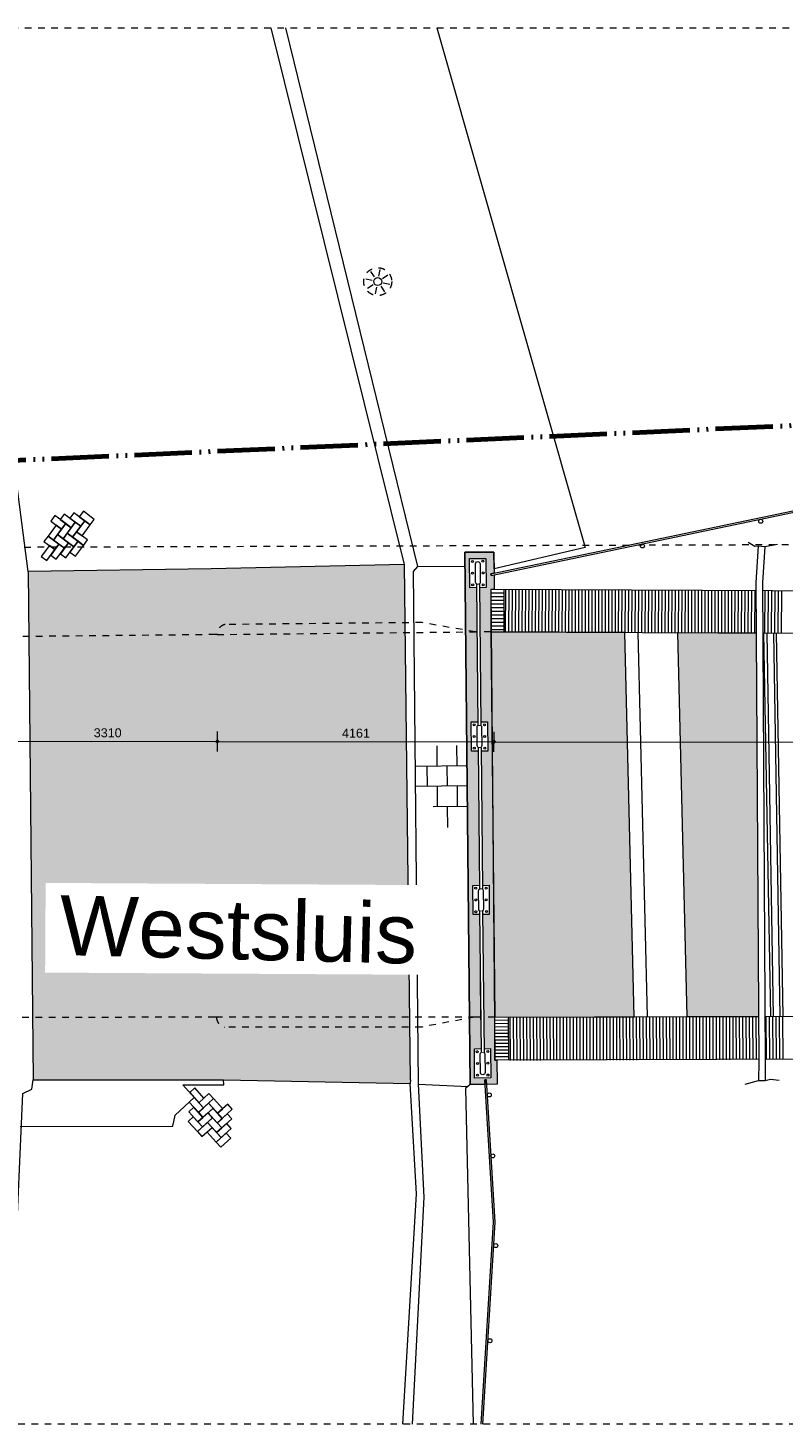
# Model space of a CAD drawing. Extents: x -251883 to 250656, y 0 to 491369.
# Tile 10 of 38: x -4552 to 6808, y 116485 to 137485. Entities that reach past the tile are written whole.
import ezdxf

# ---------------------------------------------------------------- set-up
doc = ezdxf.new("R2010")
doc.units = 0
doc.header["$MEASUREMENT"] = 0
doc.linetypes.add('DASHED', pattern=[200, 100, -100])
doc.linetypes.add('DIVIDE', pattern=[1250, 862.5, -112.5, 25, -112.5, 25, -112.5])
doc.layers.add('A-0019-AFDEKVLAK', color=1, linetype='Continuous')
doc.layers.add('A-1130-TXT+MT-BE', color=1, linetype='Continuous')
doc.dimstyles.new('@D00GM', dxfattribs={"dimtxt": 135, "dimasz": 1, "dimexe": 0.18, "dimexo": 0.0625, "dimgap": 13.5, "dimtad": 1, "dimdec": 0, "dimzin": 0, "dimdsep": 46, "dimtxsty": 'Standard', "dimblk": '^SD00____100_245', "dimcen": 0.09, "dimse1": 1, "dimse2": 1, "dimclrd": 1, "dimadec": 0, "dimazin": 0, "dimtfac": 1, "dimtdec": 4, "dimtmove": 0, "dimatfit": 3, "dimfxl": 0, "dimtolj": 1, "dimtzin": 0, "dimlwd": 13, "dimarcsym": 0})

# ---------------------------------------------------------------- blocks, each defined once
blk = doc.blocks.new('*D')
at = {"layer": 'A-1130-TXT+MT-BE', "color": 7, "linetype": 'Continuous', "lineweight": 18}
for points in [[(-131885, 56498), (-131908, 56475), (-131885, 56452), (-131862, 56475)], [(-122435, 56487), (-122458, 56464), (-122435, 56441), (-122412, 56464)], [(-122435, 56487), (-122458, 56464), (-122435, 56441), (-122412, 56464)], [(-118274, 56482), (-118297, 56459), (-118274, 56436), (-118251, 56459)], [(-118274, 56482), (-118297, 56459), (-118274, 56436), (-118251, 56459)], [(-114964, 56478), (-114987, 56455), (-114964, 56432), (-114941, 56455)], [(114964, -56478), (114987, -56455), (114964, -56432), (114941, -56455)], [(118274, -56482), (118297, -56459), (118274, -56436), (118251, -56459)], [(118274, -56482), (118297, -56459), (118274, -56436), (118251, -56459)], [(122435, -56487), (122458, -56464), (122435, -56441), (122412, -56464)], [(122435, -56487), (122458, -56464), (122435, -56441), (122412, -56464)], [(131885, -56498), (131908, -56475), (131885, -56452), (131862, -56475)]]:
    blk.add_lwpolyline(points, close=True, dxfattribs=at)
at = {"layer": 'A-1130-TXT+MT-BE', "color": 1, "linetype": 'Continuous', "lineweight": 13}
for points in [[(-131885, 56625), (-131885, 56325)], [(-122434, 56614), (-122435, 56314)], [(-122434, 56614), (-122435, 56314)], [(-118274, 56609), (-118274, 56309)], [(-118274, 56609), (-118274, 56309)], [(-114964, 56605), (-114964, 56305)], [(-122435, 56464), (-131885, 56475)], [(-118274, 56459), (-122435, 56464)], [(-114964, 56455), (-118274, 56459)], [(114964, -56605), (114964, -56305)], [(114964, -56455), (118274, -56459)], [(118274, -56609), (118274, -56309)], [(118274, -56609), (118274, -56309)], [(118274, -56459), (122435, -56464)], [(122434, -56614), (122435, -56314)], [(122434, -56614), (122435, -56314)], [(122435, -56464), (131885, -56475)], [(131885, -56625), (131885, -56325)]]:
    blk.add_lwpolyline(points, dxfattribs=at)
at = {"layer": 'A-1130-TXT+MT-BE', "color": 7, "linetype": 'Continuous', "char_height": 135, "attachment_point": 7, "rotation": 359.9307, "line_spacing_factor": 0.933333}
for s, insert in [('{\\fArial|b0|i0|c12|p0;9451}', (-127366, 56562)), ('{\\fArial|b0|i0|c12|p0;4161}', (-120560, 56554)), ('{\\fArial|b0|i0|c12|p0;3310}', (-116825, 56550)), ('{\\fArial|b0|i0|c12|p0;3310}', (116413, -56399)), ('{\\fArial|b0|i0|c12|p0;4161}', (120148, -56404)), ('{\\fArial|b0|i0|c12|p0;9451}', (126954, -56412))]:
    blk.add_mtext(s, dxfattribs=dict(at, insert=insert))
blk = doc.blocks.new('^SD00____100_245')
at = {"layer": 'A-1130-TXT+MT-BE', "color": 7, "linetype": 'Continuous', "lineweight": 18}
blk.add_lwpolyline([(0, -23), (23, 0), (0, 23), (-23, 0)], close=True, dxfattribs=at)
at = {"layer": 'A-1130-TXT+MT-BE', "color": 1, "linetype": 'Continuous', "lineweight": 13}
blk.add_lwpolyline([(0, -150), (0, 150)], dxfattribs=at)
blk = doc.blocks.new('M-BESTAAND_245')
at = {"linetype": 'Continuous', "lineweight": 5}
for color, points in [(254, [(122433.4, -53611.1), (122436.8, -53931.3), (122389, -53941.3), (122390, -53964.4), (122436.8, -53954.6), (122439, -54172.8), (122388.2, -54172.5), (122447.4, -61255.3), (122477.8, -61255.2), (122481.5, -61616.2), (122323.4, -61617.8), (122319.2, -61550.8), (122294.3, -61549.3), (122298.5, -61616.8), (122078.4, -61620.3), (121998.1, -53615.4)]), (111, [(122384.8, -54811.1), (124404, -54823.7), (124544.1, -60603.8), (122445.1, -60605.4)]), (111, [(126438.8, -54829.9), (126462.3, -60595), (125335.8, -60598.9), (125195.9, -54824.3)])]:
    blk.add_hatch(color=color, dxfattribs=at).paths.add_polyline_path(points, flags=0)
h = blk.add_hatch(dxfattribs=at)
h.set_pattern_fill('asfalt01', color=251, style=0, pattern_type=0)
h.set_pattern_definition([(33.59901, (11, 95), (1689.81238, 1262.99988), [25.0046, -1496.5617]), (153.51384, (153.4, 62.89), (1267.35925, -841.99994), [25.0009, -918.984]), (270, (78.4, 162.9), (422.4531, -8e-14), [25, -396]), (68.13043, (253.4, 162.89), (-2112.26538, -5051.99951), [24.9989, -2243.2365]), (153.51384, (353.4, 87.89), (1267.35925, -841.99994), [25.0006, -918.9844]), (44.9013, (278.4, 12.9), (-422.4531, 4e-05), [25.0104, -571.402]), (153.51384, (53.4, 287.89), (1267.35925, -841.99994), [25.0077, -918.9773]), (44.9013, (178.4, 262.9), (-422.4531, 4e-05), [25.0059, -571.4064]), (315.0987, (378.4, 237.9), (422.4531, 4e-05), [25.0092, -571.4032]), (236.21875, (278.4, 337.89), (-1267.35925, -2105), [24.9924, -1494.5588]), (44.9013, (403.4, 362.9), (-3e-05, 421), [24.9854, -571.427]), (146.40099, (128.4, 387.89), (1689.81238, -1262.99988), [25.0005, -1496.5657]), (13.98986, (31, 399), (6336.796875, 1684), [30.0845, -1711.3824]), (326.40099, (180, 407), (2112.26562, -1262.99988), [20.0037, -1501.5625]), (123.78125, (333, 408), (1267.35925, -2105), [16.3977, -1503.1535]), (56.21875, (136, 240), (-1267.35925, -1683.99988), [21.0977, -1498.4534]), (146.40099, (242, 69), (1689.81238, -1262.99988), [30.6188, -1490.9474]), (135.0987, (85, 29), (-3e-05, -421), [22.6668, -573.7455]), (123.78125, (319, 275), (1267.35925, -2105), [13.5997, -1505.9514]), (90, (350.88, 315), (-422.4531, 3e-14), [25, -396]), (0, (55, 253), (0, 421), [10, -412.4531]), (224.9013, (144, 345), (-422.45316, -842.00006), [13.4561, -582.9562]), (303.78125, (338, 184), (1267.35925, -1683.99988), [16.6443, -1502.9069]), (0, (360, 27), (0, 421), [10, -412.4531])])
h.paths.add_polyline_path([(115426.7, -53905.3), (115503.7, -61551.5), (118363.4, -61547.3), (121171.4, -61602.5), (121177.4, -61551.1), (121092.9, -53863), (121089.8, -53800.5), (118180.9, -53864.8)], flags=0)
at = {"color": 7, "linetype": 'DASHED', "lineweight": 0}
blk.add_lwpolyline([(94775, -66727.6), (94775, -45727.6), (145175, -45727.6), (145175, -66727.6)], close=True, dxfattribs=at)
at = {"color": 1, "linetype": 'DIVIDE', "lineweight": 70}
blk.add_lwpolyline([(136283.1, -66727.6), (136016.1, -65395.3), (136688.1, -65207), (134123.3, -51385.7), (115209.6, -52233.2), (106591, -45727.6)], dxfattribs=at)
at = {"color": 11, "linetype": 'Continuous', "lineweight": 9}
for points in [[(115426.7, -53905.3), (114365.1, -45727.6)], [(121177.4, -61551.1), (121089.8, -53800.5), (119081.1, -45727.6)], [(121573.6, -45727.6), (123807.3, -53544.1), (122435.9, -53862.4), (122433.4, -53611.1), (121998.1, -53615.4), (122078.4, -61620.3), (122005.8, -61677.8), (122121.9, -66727.6)], [(121089.8, -53800.5), (118180.9, -53864.8), (115426.7, -53905.3)], [(115426.7, -53905.3), (115503.7, -61551.5)], [(115230.1, -64372.9), (115346.2, -61757.1), (115481.7, -61690.6), (115503.7, -61551.5), (118363.4, -61547.3), (121171.4, -61602.5)], [(121063.5, -66727.6), (121268.2, -63266), (121171.4, -61602.5)], [(121177.4, -61551.1), (121171.4, -61602.5)]]:
    blk.add_lwpolyline(points, dxfattribs=at)
at = {"color": 8, "linetype": 'Continuous', "lineweight": 5}
for points in [[(121206.2, -66727.6), (121383.8, -63316.2), (121300.9, -61614.2), (121224.3, -53902.6), (121290.7, -53830.7), (119303.8, -45727.6)], [(120602.2, -49526.7), (120504.1, -49506.9)], [(120638.5, -49472.8), (120583.1, -49389.5)], [(120702.3, -49460.2), (120722.1, -49362.2)], [(120756.3, -49496.6), (120839.6, -49441.2)], [(120614.7, -49590.6), (120531.4, -49645.9)], [(120668.7, -49626.9), (120648.9, -49725)], [(120732.5, -49614.4), (120787.8, -49697.7)], [(120768.8, -49560.4), (120866.9, -49580.2)], [(122585.1, -54812), (122588.2, -54173.5)], [(122609.8, -54812.6), (122612.9, -54174.1)], [(122659.8, -54812.9), (122662.9, -54174.4)], [(122709.9, -54813.1), (122712.9, -54174.6)], [(122759.9, -54813.3), (122762.9, -54174.8)], [(122809.8, -54813.6), (122812.9, -54175.1)], [(122859.9, -54813.8), (122862.9, -54175.3)], [(122909.8, -54814.1), (122912.9, -54175.6)], [(122959.9, -54814.3), (122962.9, -54175.8)], [(123009.9, -54814.6), (123012.9, -54176.1)], [(123059.8, -54814.8), (123062.9, -54176.3)], [(123109.8, -54815.1), (123112.9, -54176.5)], [(123159.8, -54815.3), (123162.9, -54176.8)], [(123209.8, -54815.5), (123212.9, -54177)], [(123259.8, -54815.8), (123262.9, -54177.3)], [(123309.8, -54816), (123312.9, -54177.5)], [(123359.8, -54816.3), (123362.9, -54177.8)], [(123409.9, -54816.5), (123412.9, -54178)], [(123459.8, -54816.8), (123462.9, -54178.2)], [(123509.8, -54817), (123512.9, -54178.5)], [(123559.8, -54817.2), (123562.9, -54178.7)], [(123609.8, -54817.5), (123612.9, -54179)], [(123659.9, -54817.7), (123662.9, -54179.2)], [(123709.8, -54818), (123712.9, -54179.5)], [(123759.8, -54818.2), (123762.9, -54179.7)], [(123809.9, -54818.5), (123812.9, -54180)], [(122387, -54388.7), (122587, -54389.7)], [(122387.4, -54333.3), (122587.3, -54334.3)], [(122387.6, -54277.9), (122587.6, -54278.9)], [(123859.8, -54818.7), (123862.9, -54180.2)], [(123909.8, -54818.9), (123912.9, -54180.4)], [(123959.8, -54819.2), (123962.9, -54180.7)], [(124009.8, -54819.4), (124012.9, -54180.9)], [(124059.9, -54819.7), (124062.9, -54181.2)], [(124109.8, -54819.9), (124112.9, -54181.4)], [(124159.8, -54820.2), (124162.9, -54181.7)], [(124209.8, -54820.4), (124212.9, -54181.9)], [(124259.8, -54820.7), (124262.9, -54182.1)], [(124309.9, -54820.9), (124312.9, -54182.4)], [(124359.8, -54821.1), (124362.9, -54182.6)], [(124409.8, -54821.4), (124412.9, -54182.9)], [(124459.8, -54821.6), (124462.9, -54183.1)], [(124509.8, -54821.9), (124512.9, -54183.4)], [(124559.9, -54822.1), (124562.9, -54183.6)], [(124609.8, -54822.4), (124612.9, -54183.8)], [(124659.8, -54822.6), (124662.9, -54184.1)], [(124709.8, -54822.8), (124712.9, -54184.3)], [(124759.9, -54823.1), (124762.9, -54184.6)], [(124809.9, -54823.3), (124812.9, -54184.8)], [(124859.8, -54823.6), (124862.9, -54185.1)], [(124909.8, -54823.8), (124912.9, -54185.3)], [(124959.8, -54824.1), (124962.9, -54185.6)], [(125009.9, -54823.5), (125012.9, -54185.8)], [(125059.9, -54823.7), (125062.9, -54186)], [(125109.9, -54823.9), (125112.9, -54186.3)], [(125159.9, -54824.1), (125162.9, -54186.5)], [(125209.9, -54824.4), (125212.9, -54186.8)], [(125259.9, -54824.6), (125262.9, -54187)], [(125309.9, -54824.8), (125312.9, -54187.3)], [(125359.9, -54825), (125362.9, -54187.5)], [(125409.9, -54825.3), (125412.9, -54187.8)], [(125459.9, -54825.5), (125462.9, -54188)], [(125509.9, -54825.7), (125512.9, -54188.2)], [(125559.9, -54825.9), (125562.9, -54188.5)], [(125609.9, -54826.2), (125612.9, -54188.7)], [(125659.9, -54826.4), (125662.9, -54189)], [(125709.8, -54826.6), (125712.9, -54189.2)], [(125759.9, -54826.8), (125762.9, -54189.5)], [(125809.9, -54827.1), (125812.9, -54189.7)], [(125859.9, -54827.3), (125862.9, -54189.9)], [(125909.9, -54827.5), (125912.9, -54190.2)], [(125959.9, -54827.7), (125962.9, -54190.4)], [(126009.9, -54827.9), (126012.9, -54190.7)], [(126059.9, -54828.2), (126062.9, -54190.9)], [(126109.9, -54828.4), (126112.9, -54191.2)], [(126159.9, -54828.6), (126162.9, -54191.4)], [(126209.9, -54828.8), (126212.9, -54191.6)], [(126259.9, -54829.1), (126262.9, -54191.9)], [(126309.9, -54829.3), (126312.9, -54192.1)], [(126359.9, -54829.5), (126362.9, -54192.4)], [(126409.9, -54829.7), (126412.9, -54192.6)], [(126459.9, -54829.9), (126462.9, -54192.9)], [(126509.9, -54830.2), (126512.9, -54193.1)], [(126559.9, -54830.4), (126562.9, -54193.4)], [(126609.9, -54830.6), (126612.9, -54193.6)], [(126659.9, -54830.8), (126662.9, -54193.8)], [(126709.9, -54831.1), (126712.9, -54194.1)], [(126759.9, -54831.3), (126762.9, -54194.3)], [(122386.2, -54554.9), (122586.2, -54555.9)], [(122386.5, -54499.5), (122586.5, -54500.5)], [(122386.8, -54444.1), (122586.8, -54445.1)], [(122385, -54776.5), (122585, -54777.4)], [(122385.3, -54721.1), (122585.3, -54722.1)], [(122385.6, -54665.7), (122585.6, -54666.7)], [(122385.9, -54610.3), (122585.9, -54611.3)], [(122192.7, -54827.9), (122233.5, -60646.9)], [(121580.3, -56833.6), (121577.3, -56523.6)], [(121880.3, -56830.7), (121877.3, -56520.7)], [(122030.6, -56829.2), (121253.8, -56836.8)], [(121433.3, -57135.1), (121430.4, -56835.1)], [(121733.3, -57132.1), (121730.4, -56832.1)], [(122033.3, -57129.2), (121256.4, -57136.8)], [(121586.3, -57443.6), (121583.3, -57133.6)], [(121886.3, -57440.6), (121883.3, -57130.7)], [(122036.4, -57439.1), (121518.5, -57444.3)], [(121739.4, -57752.1), (121736.3, -57442.1)], [(122655.4, -60654.6), (122445.4, -60655.3)], [(122657.4, -61254.6), (122655.1, -60604.6)], [(122682.1, -61258.2), (122679.8, -60608.2)], [(122732.1, -61258), (122729.8, -60608)], [(122782.1, -61257.8), (122779.8, -60607.8)], [(122832.1, -61257.6), (122829.8, -60607.7)], [(122882.1, -61257.5), (122879.8, -60607.5)], [(122932.1, -61257.3), (122929.8, -60607.3)], [(122982.1, -61257.1), (122979.8, -60607.1)], [(123032.1, -61256.9), (123029.8, -60607)], [(123082.1, -61256.8), (123079.8, -60606.8)], [(123132.1, -61256.6), (123129.8, -60606.6)], [(123182.1, -61256.4), (123179.8, -60606.4)], [(123232.1, -61256.2), (123229.8, -60606.2)], [(123282.1, -61256.1), (123279.8, -60606.1)], [(123332.1, -61255.9), (123329.8, -60605.9)], [(123382.1, -61255.7), (123379.8, -60605.7)], [(123432.1, -61255.5), (123429.8, -60605.5)], [(123482.1, -61255.4), (123479.8, -60605.4)], [(123532.1, -61255.2), (123529.8, -60605.2)], [(123582.1, -61255), (123579.9, -60605)], [(123632.1, -61254.8), (123629.9, -60604.8)], [(123682.1, -61254.6), (123679.9, -60604.7)], [(123732.1, -61254.5), (123729.9, -60604.5)], [(123782.1, -61254.3), (123779.9, -60604.3)], [(123832.1, -61254.1), (123829.9, -60604.1)], [(123882.2, -61253.9), (123879.9, -60604)], [(123932.2, -61253.8), (123929.9, -60603.8)], [(123982.2, -61253.6), (123979.9, -60603.6)], [(124032.2, -61253.4), (124029.9, -60603.4)], [(124082.2, -61253.2), (124079.9, -60603.2)], [(124132.2, -61253.1), (124129.9, -60603.1)], [(124182.2, -61252.9), (124179.9, -60602.9)], [(124232.2, -61252.7), (124229.9, -60602.7)], [(124282.2, -61252.5), (124279.9, -60602.5)], [(124332.2, -61252.3), (124329.9, -60602.4)], [(124382.2, -61252.2), (124379.9, -60602.2)], [(124432.2, -61252), (124429.9, -60602)], [(124482.2, -61251.8), (124479.9, -60601.8)], [(124532.2, -61251.6), (124529.9, -60601.6)], [(124582.2, -61251.5), (124579.9, -60601.5)], [(124632.2, -61251.3), (124629.9, -60601.3)], [(124682.2, -61251.1), (124679.9, -60601.1)], [(124732.2, -61250.9), (124729.9, -60600.9)], [(124782.2, -61250.8), (124779.9, -60600.8)], [(124832.2, -61250.6), (124829.9, -60600.6)], [(124882.2, -61250.4), (124879.9, -60600.4)], [(124932.2, -61250.2), (124929.9, -60600.2)], [(124982.2, -61250), (124980, -60600.1)], [(125032.2, -61249.9), (125030, -60599.9)], [(125082.2, -61249.7), (125080, -60599.7)], [(125132.2, -61249.5), (125130, -60599.5)], [(125182.2, -61249.3), (125180, -60599.4)], [(125232.2, -61249.2), (125230, -60599.2)], [(125282.2, -61249), (125280, -60599)], [(125332.2, -61248.8), (125330, -60598.8)], [(125382.2, -61248.6), (125380, -60598.7)], [(125432.2, -61248.5), (125430, -60598.5)], [(125482.2, -61248.3), (125480, -60598.3)], [(125532.2, -61248.1), (125530, -60598.1)], [(125582.3, -61247.9), (125580, -60597.9)], [(125632.3, -61247.7), (125630, -60597.8)], [(125682.3, -61247.6), (125680, -60597.6)], [(125732.3, -61247.4), (125730, -60597.4)], [(125782.3, -61247.2), (125780, -60597.2)], [(125832.3, -61247), (125830, -60597.1)], [(125882.3, -61246.9), (125880, -60596.9)], [(125932.3, -61246.7), (125930, -60596.7)], [(125982.3, -61246.5), (125980, -60596.5)], [(126032.3, -61246.3), (126030, -60596.4)], [(126082.3, -61246.1), (126080, -60596.2)], [(126132.3, -61246), (126130, -60596)], [(126182.3, -61245.8), (126180, -60595.8)], [(126232.3, -61245.6), (126230, -60595.6)], [(126282.3, -61245.4), (126280, -60595.5)], [(126332.3, -61245.3), (126330, -60595.3)], [(126382.3, -61245.1), (126380, -60595.1)], [(126432.3, -61244.9), (126430, -60594.9)], [(126482.3, -61244.7), (126480, -60594.8)], [(126532.3, -61244.6), (126530, -60594.6)], [(126582.3, -61244.4), (126580, -60594.4)], [(126632.3, -61244.2), (126630, -60594.2)], [(126682.3, -61244), (126680.1, -60594.1)], [(126732.3, -61243.9), (126730.1, -60593.9)], [(126782.3, -61243.7), (126780.1, -60593.7)], [(122655.5, -60704.6), (122445.5, -60705.3)], [(122655.7, -60754.6), (122445.7, -60755.3)], [(122655.9, -60804.6), (122445.9, -60805.3)], [(122656, -60854.6), (122446, -60855.3)], [(122656.2, -60904.6), (122446.2, -60905.3)], [(122656.4, -60954.6), (122446.4, -60955.3)]]:
    blk.add_lwpolyline(points, dxfattribs=at)
at = {"color": 1, "linetype": 'Continuous', "lineweight": 13}
for points in [[(122390, -53964.4), (122389, -53941.3), (133349.8, -51650.2), (133355, -51674.6)], [(124544.1, -60603.8), (124404, -54823.7)], [(124744.1, -60598.9), (124603.9, -54818.8)], [(125196, -54824.3), (125335.8, -60598.9)], [(126388.8, -54830.8), (126494.2, -60595.6)], [(126488.8, -54828.9), (126594.2, -60593.7)], [(126538.9, -54831.4), (126633.7, -60595)], [(126638.8, -54829.7), (126733.7, -60593.4)], [(126784.6, -60594.5), (126684.4, -54832.1)], [(122242.6, -66727.6), (122426.6, -63688.5), (122294.3, -61549.3), (122319.2, -61550.8)], [(122267.7, -66727.6), (122451.6, -63690), (122319.2, -61550.8)]]:
    blk.add_lwpolyline(points, dxfattribs=at)
at = {"color": 8, "linetype": 'Continuous', "lineweight": 5}
for points in [[(115991, -53184.2), (115826.3, -53062.1), (115765.2, -53144.4), (115930, -53266.5)], [(116134.4, -53162.9), (115969.7, -53040.8), (115908.6, -53123.1), (116073.3, -53245.2)], [(116277.7, -53141.6), (116113.1, -53019.5), (116052, -53101.9), (116216.7, -53224)], [(116421.1, -53120.4), (116256.5, -52998.2), (116195.5, -53080.6), (116360.1, -53202.7)], [(115807.8, -53431.1), (115930, -53266.5), (115847.6, -53205.4), (115725.5, -53370.1)], [(115991, -53184.2), (115868.8, -53348.8), (115951.2, -53409.9), (116073.3, -53245.2)], [(116176.9, -53449.7), (116012.2, -53327.6), (115951.2, -53409.9), (116115.8, -53532)], [(116134.4, -53162.9), (116012.2, -53327.6), (116094.6, -53388.6), (116216.7, -53224)], [(116320.3, -53428.4), (116155.6, -53306.3), (116094.6, -53388.6), (116259.2, -53510.8)], [(116277.7, -53141.6), (116155.6, -53306.3), (116237.9, -53367.4), (116360.1, -53202.7)], [(115706.9, -53739.2), (115829.1, -53574.5), (115746.7, -53513.5), (115624.6, -53678.1)], [(115890.1, -53492.2), (115725.5, -53370.1), (115664.4, -53452.4), (115829.1, -53574.5)], [(115890.1, -53492.2), (115768, -53656.9), (115850.3, -53717.9), (115972.4, -53553.3)], [(116033.5, -53470.9), (115868.8, -53348.8), (115807.8, -53431.1), (115972.4, -53553.3)], [(116033.5, -53470.9), (115911.4, -53635.6), (115993.7, -53696.7), (116115.8, -53532)], [(116176.9, -53449.7), (116054.8, -53614.3), (116137.1, -53675.4), (116259.2, -53510.8)], [(117857.1, -61741.2), (117994.5, -61893.3), (118070.6, -61824.6), (117933.2, -61672.5)], [(118063.3, -61969.4), (117925.8, -61817.2), (117849.8, -61885.9), (117987.2, -62038.1)], [(118055.9, -62114.2), (118208, -61976.7), (118139.3, -61900.7), (117987.2, -62038.1)], [(118063.3, -61969.4), (118215.4, -61832), (118146.7, -61755.9), (117994.5, -61893.3)], [(118139.3, -61900.7), (118276.7, -62052.8), (118352.8, -61984.1), (118215.4, -61832)], [(118345.5, -62128.9), (118497.6, -61991.4), (118428.9, -61915.4), (118276.7, -62052.8)], [(118048.5, -62258.9), (117911.1, -62106.8), (117835.1, -62175.5), (117972.5, -62327.6)], [(118055.9, -62114.2), (117918.5, -61962), (117842.4, -62030.7), (117979.8, -62182.8)], [(118048.5, -62258.9), (118200.7, -62121.5), (118132, -62045.4), (117979.8, -62182.8)], [(118338.1, -62273.6), (118200.7, -62121.5), (118124.6, -62190.2), (118262, -62342.3)], [(118345.5, -62128.9), (118208, -61976.7), (118132, -62045.4), (118269.4, -62197.6)], [(118338.1, -62273.6), (118490.2, -62136.2), (118421.5, -62060.1), (118269.4, -62197.6)], [(118041.2, -62403.7), (118193.3, -62266.2), (118124.6, -62190.2), (117972.5, -62327.6)], [(118330.8, -62418.4), (118193.3, -62266.2), (118117.2, -62335), (118254.7, -62487.1)], [(118323.4, -62563.1), (118475.5, -62425.7), (118406.8, -62349.7), (118254.7, -62487.1)], [(118330.8, -62418.4), (118482.9, -62281), (118414.2, -62204.9), (118262, -62342.3)]]:
    blk.add_lwpolyline(points, close=True, dxfattribs=at)
at = {"color": 254, "linetype": 'Continuous', "lineweight": 13}
blk.add_lwpolyline([(122433.4, -53611.1), (122436.8, -53931.3), (122389, -53941.3), (122390, -53964.4), (122436.8, -53954.6), (122439, -54172.8), (122388.2, -54172.5), (122447.4, -61255.3), (122477.8, -61255.2), (122481.5, -61616.2), (122323.4, -61617.8), (122319.2, -61550.8), (122294.3, -61549.3), (122298.5, -61616.8), (122078.4, -61620.3), (121998.1, -53615.4)], close=True, dxfattribs=at)
at = {"color": 7, "linetype": 'Continuous', "lineweight": 18}
for points in [[(122388.2, -54172.5), (122384.8, -54811.1)], [(130862.9, -54214.3), (122388.2, -54172.5)], [(122437.5, -54021.1), (122439, -54172.8)], [(122384.8, -54811.1), (131509.9, -54852.5)], [(131431.3, -60577.6), (131437, -62195.8), (131440.4, -63182.4), (130809.9, -63186.7), (130807, -62198), (130804.4, -61229.8), (122447.4, -61255.3), (122445.1, -60605.4)], [(122445.1, -60605.4), (131431.3, -60577.6)]]:
    blk.add_lwpolyline(points, dxfattribs=at)
at = {"color": 111, "linetype": 'Continuous', "lineweight": 13}
for points in [[(122445.1, -60605.4), (124544.1, -60603.8), (124404, -54823.7), (122384.8, -54811.1)], [(125195.9, -54824.3), (125335.8, -60598.9), (126462.3, -60595), (126438.8, -54829.9)]]:
    blk.add_lwpolyline(points, close=True, dxfattribs=at)
at = {"color": 251, "linetype": 'Continuous', "lineweight": 5}
blk.add_lwpolyline([(115307.2, -62249.6), (117601.9, -62246.2), (117636.1, -62079.1), (117925.8, -61817.2), (117751.3, -61624.1), (118368.5, -61624.3), (118363.4, -61547.3)], dxfattribs=at)
at = {"color": 1, "linetype": 'DASHED', "lineweight": 13}
blk.add_circle((120685.5, -49543.6), 210, dxfattribs=at)
at = {"color": 7, "linetype": 'Continuous', "lineweight": 18}
blk.add_circle((120685.5, -49543.6), 60, dxfattribs=at)
at = {"color": 1, "linetype": 'Continuous', "lineweight": 13}
for centre in [(126446.4, -53148.3), (124668.3, -53519.3), (122363.2, -61777.1), (122416.7, -62693.1), (122460.1, -64043.9), (122373.5, -65473.4)]:
    blk.add_circle(centre, 30, dxfattribs=at)
at = {"linetype": 'Continuous'}
for points in [[(126407.5, -53525.1), (126507.3, -53531.2), (126474.3, -54071.7), (126516.3, -61278.6), (126511.5, -61560.9), (126411.5, -61559.2), (126416.3, -61278), (126374.3, -54069)], [(122066.4, -53708.2), (122311.4, -53705.8), (122315.7, -54145.8), (122070.7, -54148.2)], [(122090.5, -56166.4), (122335.5, -56164), (122339.8, -56604), (122094.8, -56606.4)], [(121449.4, -58621.4), (121441.4, -59970.3), (115681.7, -59936.5), (115689.6, -58587.6)], [(122114.7, -58624.7), (122359.6, -58622.3), (122364, -59062.3), (122119, -59064.7)], [(122138.8, -61083), (122383.8, -61080.6), (122388.1, -61520.6), (122143.1, -61523)]]:
    blk.add_wipeout(points, dxfattribs=at).dxf.layer = 'A-0019-AFDEKVLAK'
at = {"color": 1, "linetype": 'DASHED', "lineweight": 13}
blk.add_lwpolyline([(130866.5, -53489.4), (114963.5, -53542.2), (114049.2, -53552.9), (103878.4, -45727.6)], dxfattribs=at)
at = {"color": 1, "linetype": 'Continuous', "lineweight": 13}
for points in [[(122390, -53964.4), (133355, -51674.6)], [(126407.5, -53525.1), (126374.3, -54069), (126416.3, -61278), (126411.5, -61559.2)], [(126507.3, -53531.2), (126474.3, -54071.7), (126516.3, -61278.6), (126511.5, -61560.9)]]:
    blk.add_lwpolyline(points, dxfattribs=at)
at = {"color": 9, "linetype": 'Continuous', "lineweight": 13}
for points in [[(126699, -53498.4), (126507.3, -53531.2), (126407.5, -53525.1), (126359.9, -53527), (126257.4, -53466.1)], [(126214.4, -61614.4), (126411.5, -61559.2), (126511.5, -61560.9), (126591.7, -61539.2), (126722.4, -61554)]]:
    blk.add_lwpolyline(points, dxfattribs=at)
at = {"color": 8, "linetype": 'Continuous', "lineweight": 5}
for points in [[(122066.4, -53708.2), (122311.4, -53705.8), (122315.7, -54145.8), (122070.7, -54148.2)], [(122090.5, -56166.4), (122335.5, -56164), (122339.8, -56604), (122094.8, -56606.4)], [(122114.7, -58624.7), (122359.6, -58622.3), (122364, -59062.3), (122119, -59064.7)], [(122138.8, -61083), (122383.8, -61080.6), (122388.1, -61520.6), (122143.1, -61523)]]:
    blk.add_lwpolyline(points, close=True, dxfattribs=at)
at = {"color": 1, "linetype": 'Continuous', "lineweight": 13}
for points in [[(122154.7, -53789.8, -1.0080684), (122224.7, -53789.7), (122227.4, -54064.1, -1), (122157.4, -54064.8)], [(122178.8, -56248.1, -1.0080684), (122248.8, -56248), (122251.5, -56522.4, -1), (122181.5, -56523.1)], [(122203, -58706.4, -1.0080684), (122273, -58706.2), (122275.7, -58980.6, -1), (122205.7, -58981.3)], [(122227.1, -61164.6, -1.0080684), (122297.1, -61164.5), (122299.8, -61438.9, -1), (122229.8, -61439.6)]]:
    blk.add_lwpolyline(points, format="xyb", close=True, dxfattribs=at)
at = {"color": 8, "linetype": 'Continuous', "lineweight": 5}
for points in [[(121290.7, -53830.7), (122000.2, -53823.6)], [(122388, -54222.5), (122588, -54223.5)], [(122656.5, -61004.6), (122446.5, -61005.3)], [(122656.7, -61054.6), (122446.7, -61055.3)], [(122656.9, -61104.6), (122446.9, -61105.3)], [(122657, -61154.6), (122447, -61155.3)], [(122657.2, -61204.6), (122447.2, -61205.3)], [(121300.9, -61614.2), (122042.1, -61649.1)]]:
    blk.add_lwpolyline(points, dxfattribs=at)
at = {"color": 7, "linetype": 'Continuous', "lineweight": 18}
blk.add_lwpolyline([(122477.8, -61255.2), (122481.5, -61616.2), (122323.4, -61617.8)], dxfattribs=at)
at = {"color": 8, "linetype": 'Continuous', "lineweight": 5}
for centre in [(122110.6, -53751.5), (122268.1, -53750), (122112.3, -53927.8), (122269.8, -53926.2), (122114, -54104), (122271.5, -54102.4), (122134.7, -56209.8), (122292.2, -56208.2), (122136.4, -56386), (122293.9, -56384.5), (122138.2, -56562.3), (122295.7, -56560.7), (122158.8, -58668), (122316.3, -58666.5), (122160.6, -58844.3), (122162.3, -59020.5), (122318.1, -58842.7), (122319.8, -59019), (122340.5, -61124.8), (122183, -61126.3), (122184.7, -61302.5), (122342.2, -61301), (122186.4, -61478.8), (122343.9, -61477.2)]:
    blk.add_circle(centre, 15, dxfattribs=at)
at = {"color": 7, "linetype": 'Continuous', "insert": (115889.4, -59684.3), "char_height": 900, "attachment_point": 7, "rotation": 358.58451, "line_spacing_factor": 0.933333}
blk.add_mtext('{\\fArial|b0|i0|c12|p0;Westsluis}', dxfattribs=at)
at = {"linetype": 'Continuous'}
for points in [[(122215.2, -54099.2), (122236, -56212.5), (122191, -56213), (122170.2, -54099.7)], [(122239.4, -56557.5), (122260.1, -58670.8), (122215.1, -58671.2), (122194.4, -56557.9)], [(122263.5, -59015.8), (122284.2, -61129), (122239.2, -61129.4), (122218.5, -59016.2)]]:
    blk.add_wipeout(points, dxfattribs=at).dxf.layer = 'A-0019-AFDEKVLAK'
at = {"color": 7, "linetype": 'Continuous', "lineweight": 18}
for points in [[(122435.9, -53862.4), (122433.4, -53611.1), (121998.1, -53615.4), (122078.4, -61620.3), (122298.5, -61616.8)], [(122384.8, -54811.1), (122445.1, -60605.4)]]:
    blk.add_lwpolyline(points, dxfattribs=at)
at = {"color": 1, "linetype": 'Continuous', "lineweight": 13}
for points in [[(122170.2, -54099.7), (122191, -56213)], [(122215.2, -54099.2), (122236, -56212.5)], [(122194.4, -56557.9), (122215.1, -58671.2)], [(122239.4, -56557.5), (122260.1, -58670.8)], [(122218.5, -59016.2), (122239.2, -61129.4)], [(122263.5, -59015.8), (122284.2, -61129)]]:
    blk.add_lwpolyline(points, dxfattribs=at)
at = {"color": 1, "linetype": 'DASHED', "lineweight": 13}
for points in [[(122384.8, -54811.1), (122155.8, -54813.4), (121352.6, -54671.5), (118387.7, -54701.2, 0.3582948), (118266.7, -54852.5), (118243.7, -54852.7), (114296.9, -54893.5)], [(122445.1, -60605.4), (122149, -60605.6), (121347.4, -60756.2), (118382.4, -60758.5, -0.3582948), (118259.8, -60608.6), (118236.7, -60608.6), (114322.4, -60611.8)]]:
    blk.add_lwpolyline(points, format="xyb", dxfattribs=at)
at = {"color": 8, "linetype": 'DASHED', "lineweight": 5}
for points in [[(118267.8, -54850.9), (122156.9, -54811.8)], [(122149, -60605.6), (118259.8, -60608.6)]]:
    blk.add_lwpolyline(points, dxfattribs=at)
at = {"layer": 'A-1130-TXT+MT-BE', "color": 7, "linetype": 'Continuous'}
for base, p1, p2, middle in [((118274, -56458.9), (114962.4, -57683.2), (118274, -56458.9), (116619, -56456.9)), ((122434.6, -56464), (118274, -56458.9), (122433.1, -57743.2), (120354.3, -56461.4)), ((131885.2, -56475.4), (122433.1, -57743.2), (131885.2, -56475.4), (127159.9, -56469.7))]:
    dim = blk.add_linear_dim(base=base, p1=p1, p2=p2, angle=56.5204, dimstyle='@D00GM', override={"dimpost": '{\\fArial|b0|i0|c12|p0;<>}'}, dxfattribs=at)
    dim.commit()
    dim.dimension.update_dxf_attribs({"geometry": '*D', "text_midpoint": middle})

msp = doc.modelspace()

# ---------------------------------------------------------------- block references
msp.add_blockref('M-BESTAAND_245', (-119975, 183213))

doc.saveas('drawing.dxf')
